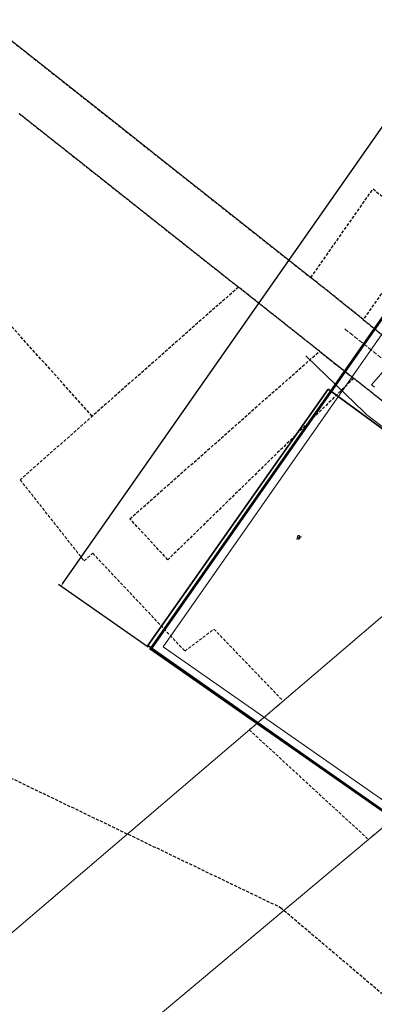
# Model space of a CAD drawing. Header units: metres. Extents: x -712710 to 14443962, y 4588557 to 14849904.
# Tile 26 of 256: x 7504944 to 7505062, y 5888164 to 5888491. Entities that reach past the tile are written whole.
import ezdxf
from ezdxf.enums import TextEntityAlignment as Align

# ---------------------------------------------------------------- set-up
doc = ezdxf.new("R2010")
doc.units = ezdxf.units.M
doc.header["$MEASUREMENT"] = 0
doc.header["$XCLIPFRAME"] = 2
for name, pattern in [('1', [0, 0]), ('2_KTJZ01', [2, 1.5, -0.5]), ('4_1', [0]), ('4_SUPK_01', [0]), ('4_SUPW_01', [0]), ('UOP', [1.5, 1, -0.5])]:
    doc.linetypes.add(name, pattern=pattern)
doc.layers.get('Defpoints').update_dxf_attribs({"linetype": 'CONTINUOUS'})
doc.layers.add('#RAMKA 2', color=133, linetype='1', lineweight=60, plot=False)
doc.layers.add('#uwagi', color=1, linetype='1', lineweight=35, plot=False)
for name, color, linetype, lineweight in [('#tabliczka', 18, 'CONTINUOUS', 13), ('Dzialki', 7, '1', 13), ('Kontury', 3, 'UOP', 25), ('KTJZ_L_0', 7, '2_KTJZ01', 18), ('Numery_uzytkow', 3, 'CONTINUOUS', 13), ('SUPK_L_4', 34, '4_SUPK_01', 18), ('SUPW_L_0', 5, '4_SUPW_01', 18), ('Uzytki', 3, 'UOP', 18)]:
    doc.layers.add(name, color=color, linetype=linetype, lineweight=lineweight)
doc.styles.get("Standard").update_dxf_attribs({"font": 'Simplex.SHX', "width": 0.75})
doc.dimstyles.new('RAMA', dxfattribs={"dimtxt": 20, "dimasz": 1, "dimexe": 1, "dimexo": 1, "dimgap": 1, "dimtad": 1, "dimlfac": 2, "dimtxsty": 'Standard', "dimcen": 2.5, "dimadec": 0, "dimazin": 0, "dimtfac": 1, "dimtmove": 0, "dimatfit": 3, "dimfxl": 1, "dimarcsym": 0})
picture_1 = doc.add_image_def('image2.tif', size_in_pixel=(4960, 3507))

# ---------------------------------------------------------------- blocks, each defined once
blk = doc.blocks.new('*D479')
at = {"layer": '#RAMKA 2', "color": 0, "lineweight": -2}
for p, q in [((7505301.43, 5888733.55), (7505271.57, 5888754.42)), ((7504957.92, 5888303.83), (7505271.82, 5888753.03)), ((7504986.39, 5888282.72), (7504956.53, 5888303.59))]:
    blk.add_line(p, q, dxfattribs=at)
at = {"layer": '#RAMKA 2', "color": 0}
for points in [[(7505271.96, 5888752.93), (7505271.68, 5888753.12), (7505272.39, 5888753.85)], [(7504957.79, 5888303.93), (7504958.06, 5888303.74), (7504957.35, 5888303.02)]]:
    blk.add_solid(points, dxfattribs=at)
at = {"layer": 'Defpoints', "color": 0}
for p in [(7505272.39, 5888753.85), (7505302.25, 5888732.98), (7504987.21, 5888282.15)]:
    blk.add_point(p, dxfattribs=at)
at = {"layer": '#RAMKA 2', "color": 0, "insert": (7505114.87, 5888528.43), "char_height": 20, "attachment_point": 5, "rotation": 55.054}
blk.add_mtext('1100', dxfattribs=at)

msp = doc.modelspace()

# ---------------------------------------------------------------- linework, layer by layer
at = {"layer": '#RAMKA 2'}
msp.add_lwpolyline([(7505106.8869, 5888198.51777), (7505421.92938, 5888649.34838), (7505302.25434, 5888732.97784), (7504987.21187, 5888282.14723)], close=True, dxfattribs=at)
at = {"layer": '#tabliczka'}
msp.add_lwpolyline([(7505106.14624, 5888202.69526), (7505417.75189, 5888648.60772), (7505302.99501, 5888728.80035), (7504991.38936, 5888282.88789)], close=True, dxfattribs=at)
at = {"layer": 'Dzialki'}
for p, q in [((7504975.33, 5888457.24), (7504933.1, 5888490.68)), ((7504943.5, 5888460.28), (7504973.13, 5888436.79)), ((7504993.22, 5888443.06), (7504975.33, 5888457.24)), ((7505018.57, 5888422.99), (7504993.22, 5888443.06)), ((7504973.13, 5888436.79), (7505016.36, 5888402.52)), ((7505040.43, 5888405.68), (7505018.57, 5888422.99)), ((7505057.85, 5888391.74), (7505040.43, 5888405.68)), ((7505016.36, 5888402.52), (7505043.29, 5888381.16)), ((7505072.78, 5888379.48), (7505057.85, 5888391.74)), ((7505043.29, 5888381.16), (7505083.32, 5888349.43)), ((7505082.04, 5888308.29), (7504679.72, 5887964.37)), ((7505059.57, 5888218.75), (7505151.06, 5888295.42)), ((7504717.46, 5887931.96), (7505059.57, 5888218.75))]:
    msp.add_line(p, q, dxfattribs=at)
at = {"layer": 'Kontury'}
for p, q in [((7504933.1, 5888490.68), (7504975.33, 5888457.24)), ((7504943.5, 5888460.28), (7504973.13, 5888436.79)), ((7504975.33, 5888457.24), (7504993.22, 5888443.06)), ((7504993.22, 5888443.06), (7505018.57, 5888422.99)), ((7504973.13, 5888436.79), (7505016.36, 5888402.52)), ((7505040.43, 5888405.68), (7505061.09, 5888435.16)), ((7505061.09, 5888435.16), (7505078.5, 5888421.22)), ((7505018.57, 5888422.99), (7505040.43, 5888405.68)), ((7505078.5, 5888421.22), (7505057.85, 5888391.74)), ((7505057.85, 5888391.74), (7505040.43, 5888405.68)), ((7505016.36, 5888402.52), (7504967.75, 5888359.56)), ((7505043.29, 5888381.16), (7505016.36, 5888402.52)), ((7504967.75, 5888359.56), (7504931.71, 5888399.77)), ((7505057.85, 5888391.74), (7505072.78, 5888379.48)), ((7504980.28, 5888325.45), (7505043.29, 5888381.16)), ((7505043.29, 5888381.16), (7505054.67, 5888372.14)), ((7505054.67, 5888372.14), (7504992.88, 5888311.79)), ((7505083.32, 5888349.43), (7505054.67, 5888372.14)), ((7504992.88, 5888311.79), (7504980.28, 5888325.45)), ((7504902.67, 5888257.49), (7505030.39, 5888196.12)), ((7505030.39, 5888196.12), (7505122.59, 5888117.83))]:
    msp.add_line(p, q, dxfattribs=at)
at = {"layer": 'KTJZ_L_0', "linetype": '2_KTJZ01'}
msp.add_line((7505088.87656, 5888359.04896), (7505051.53316, 5888388.75113), dxfattribs=at)
at = {"layer": 'SUPK_L_4', "linetype": '4_1'}
for p, q in [((7505038.755, 5888379.647), (7505039.18597, 5888379.22955)), ((7505039.18597, 5888379.22955), (7505058.14903, 5888360.86145)), ((7505058.14903, 5888360.86145), (7505058.58, 5888360.444)), ((7505058.58, 5888360.444), (7505059.054, 5888360.07614)), ((7505059.054, 5888360.07614), (7505086.967, 5888338.41355))]:
    msp.add_line(p, q, dxfattribs=at)
at = {"layer": 'SUPK_L_4', "linetype": '4_SUPK_01'}
msp.add_line((7505059.054, 5888360.07614), (7505086.967, 5888338.41355), dxfattribs=at)
at = {"layer": 'SUPW_L_0', "linetype": '4_1'}
for p, q in [((7505069.38559, 5888380.19515), (7505060.59598, 5888369.99215)), ((7505060.59598, 5888369.99215), (7505061.44033, 5888369.38799)), ((7505061.44033, 5888369.38799), (7505061.59125, 5888369.25903))]:
    msp.add_line(p, q, dxfattribs=at)
at = {"layer": 'Uzytki'}
for p, q in [((7505016.36, 5888402.52), (7504943.81, 5888338.4)), ((7505043.29, 5888381.16), (7505016.36, 5888402.52)), ((7505083.32, 5888349.43), (7505043.29, 5888381.16)), ((7504943.81, 5888338.4), (7504965.06, 5888311.43)), ((7504965.06, 5888311.43), (7504967.91, 5888313.98)), ((7504967.91, 5888313.98), (7504998.56, 5888281.42)), ((7504998.56, 5888281.42), (7505008.23, 5888288.72)), ((7505008.23, 5888288.72), (7505031.26, 5888264.76)), ((7505031.26, 5888264.76), (7505019.95, 5888255.22)), ((7505019.95, 5888255.22), (7505059.57, 5888218.75)), ((7505059.57, 5888218.75), (7505094.01, 5888247.62))]:
    msp.add_line(p, q, dxfattribs=at)

# ---------------------------------------------------------------- texts
at = {"layer": 'Numery_uzytkow', "oblique": 15, "width": 0.7}
msp.add_text('Br', height=1.25, dxfattribs=at).set_placement((7505035.55, 5888319.89), align=Align.TOP_LEFT)

# ---------------------------------------------------------------- dimensions: what is measured, and where the dimension line sits
at = {"layer": '#RAMKA 2'}
dim = msp.add_aligned_dim(p1=(7504987.21187, 5888282.14723), p2=(7505302.25434, 5888732.97784), distance=36.43124, dimstyle='RAMA', dxfattribs=at)
dim.commit()
dim.dimension.update_dxf_attribs({"geometry": '*D479', "text_midpoint": (7505114.87071, 5888528.43051)})

# ---------------------------------------------------------------- pictures from other files: only their frames are drawn
at = {"layer": '#uwagi'}
image = msp.add_image(picture_1, insert=(7505106.09624, 5888453.94948), size_in_units=(208.56507, 147.46728), rotation=-125.085115, dxfattribs=at)
image.set_boundary_path([(2479.5, 3506.5), (2500.45935, 2486.25905), (2589.60853, 2343.904), (3441.31064, 2203.16625), (3437.8893, -0.5), (4959.49103, -0.5), (4959.5, 3506.5), (2479.5, 3506.5)])

doc.saveas('drawing.dxf')
